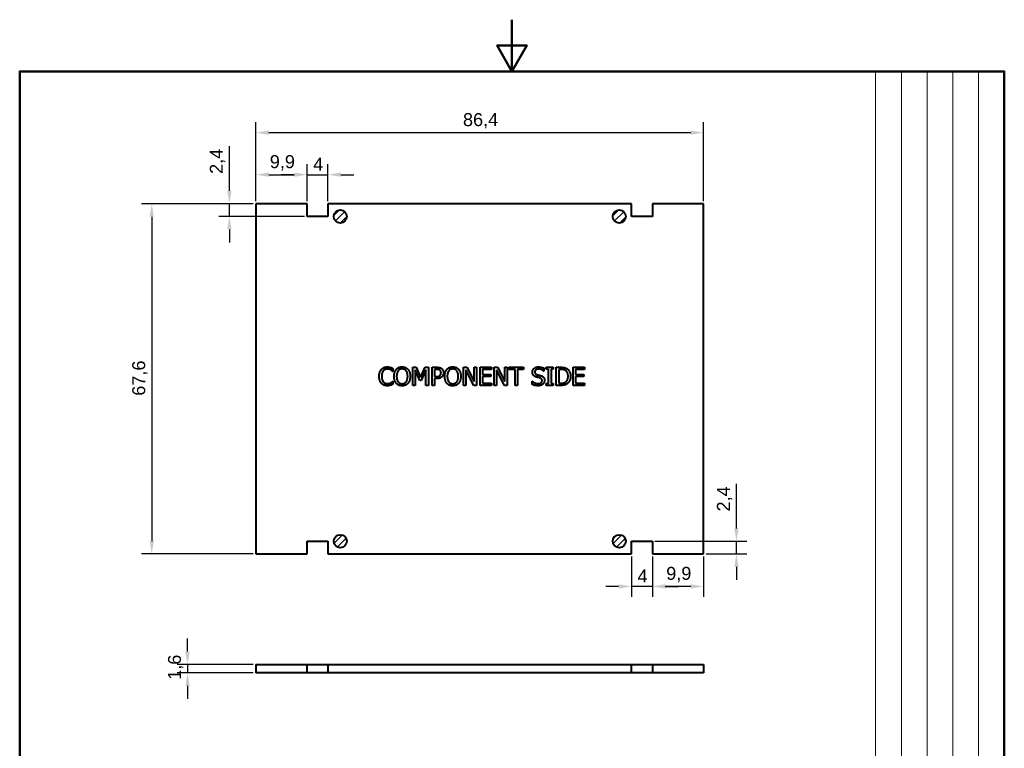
# Model space of a CAD drawing. Header units: millimetres. Extents: x 0 to 210, y 0 to 297.
# Tile 3 of 3: x 10 to 200, y 156 to 297. Entities that reach past the tile are written whole.
import ezdxf
from ezdxf.enums import TextEntityAlignment as Align

# ---------------------------------------------------------------- set-up
doc = ezdxf.new("R2010")
doc.units = ezdxf.units.MM
doc.layers.get('0').update_dxf_attribs({"lineweight": 25})
for name, color, linetype, lineweight in [('AM_0', 7, 'Continuous', 30), ('Bordo_0', 7, 'Continuous', 50), ('Simboli(ISO)', 7, 'Continuous', 25), ('Spigoli visibili(ISO)', 7, 'Continuous', 40), ('Tratteggio', 7, 'Continuous', 9)]:
    doc.layers.add(name, color=color, linetype=linetype, lineweight=lineweight)
doc.layers.add('Quote(ISO)', color=8, linetype='Continuous', lineweight=18, true_color=0x808080)
doc.styles.add('Corrente-ISO', font='arial.ttf')
doc.styles.add('Federico-Quote', font='arial.ttf')
doc.styles.add('Gruppo1', font='arial.ttf')
doc.styles.add('Stile testo18', font='arial.ttf')
doc.styles.add('Stile testo43', font='arial.ttf')
doc.styles.add('Stile testo77', font='arial.ttf')
doc.dimstyles.new('X.XXX', dxfattribs={"dimtxt": 2.5, "dimasz": 2.5, "dimexe": 2, "dimexo": 0.5, "dimgap": 0.762, "dimtad": 1, "dimdec": 1, "dimrnd": 1e-08, "dimtxsty": 'Federico-Quote', "dimcen": 0.09, "dimdle": 10, "dimclrd": 9, "dimclre": 9, "dimclrt": 8, "dimadec": 1, "dimazin": 2, "dimtfac": 1, "dimtmove": 0, "dimatfit": 3, "dimfxl": 1, "dimtolj": 1, "dimlwd": 25, "dimlwe": 25, "dimarcsym": 0})
pattern_1 = [(45, (0, 0), (-0.6735192, 0.6735192), [])]

# ---------------------------------------------------------------- blocks, each defined once
blk = doc.blocks.new('Bordi Bordo di default')
at = {"layer": 'Bordo_0', "flags": 128}
for points in [[(105, 297), (105, 287), (102.11, 292), (107.89, 292), (105, 287)], [(10, 10), (10, 287), (200, 287), (200, 10), (10, 10)]]:
    blk.add_lwpolyline(points, dxfattribs=at)
blk = doc.blocks.new('Cartigli Italtronic_new')
at = {"layer": 'AM_0', "lineweight": 15}
for p, q in [((284.7, 286.16), (259.86, 286.16)), ((259.86, 57.39), (259.86, 286.16)), ((264.83, 56.66), (264.83, 286.16)), ((269.8, 56.66), (269.8, 286.16)), ((274.76, 56.66), (274.76, 286.16)), ((279.73, 56.66), (279.73, 286.16)), ((284.7, 286.16), (284.7, 9.16))]:
    blk.add_line(p, q, dxfattribs=at)
at = {"layer": 'AM_0'}
for tag, p, height, style in [('Scale_1_001', (271.09, 48.11), 3, 'Stile testo77'), ('DATA_CREAZIONE_001', (204.32, 38.44), 3.17, 'Gruppo1'), ('NUMERO_PARTE_001', (239, 14.09), 5, 'Stile testo18')]:
    blk.add_attdef(tag, p, '', height=height, dxfattribs=dict(at, style=style))
at = {"layer": 'AM_0', "style": 'Stile testo43'}
blk.add_attdef('Sostituisce', text='', height=2.5, dxfattribs=at).set_placement((245.27, 41.57), align=Align.TOP_CENTER)
at = {"layer": 'Simboli(ISO)', "color": 7, "style": 'Corrente-ISO'}
blk.add_attdef('Part_number', text='', height=2.5, dxfattribs=at).set_placement((260.96, 41.28), align=Align.TOP_LEFT)
blk = doc.blocks.new('*D4')
at = {"layer": 'Defpoints', "color": 0, "transparency": 16777216}
for p in [(141.98, 275.2), (55.58, 261.46), (141.98, 261.46)]:
    blk.add_point(p, dxfattribs=at)
at = {"layer": 'Quote(ISO)', "color": 9, "lineweight": 25, "true_color": 0xbfbfbf, "transparency": 16777216}
for p, q in [((55.58, 261.96), (55.58, 277.2)), ((141.98, 261.96), (141.98, 277.2)), ((58.08, 275.2), (139.48, 275.2))]:
    blk.add_line(p, q, dxfattribs=at)
at = {"layer": 'Quote(ISO)', "color": 9, "true_color": 0xbfbfbf, "transparency": 16777216}
for points in [[(58.08, 275.61), (58.08, 274.78), (55.58, 275.2)], [(139.48, 275.61), (139.48, 274.78), (141.98, 275.2)]]:
    blk.add_solid(points, dxfattribs=at)
at = {"layer": 'Quote(ISO)', "color": 8, "lineweight": 25, "transparency": 16777216, "insert": (95.54, 278.96), "char_height": 2.5, "attachment_point": 1, "style": 'Federico-Quote'}
blk.add_mtext('\\A1;86,4', dxfattribs=at)
blk = doc.blocks.new('*D5')
at = {"layer": 'Defpoints', "color": 0, "transparency": 16777216}
for p in [(55.58, 261.46), (35.48, 193.86), (55.58, 193.86)]:
    blk.add_point(p, dxfattribs=at)
at = {"layer": 'Quote(ISO)', "color": 9, "lineweight": 25, "true_color": 0xbfbfbf, "transparency": 16777216}
for p, q in [((55.08, 261.46), (33.48, 261.46)), ((35.48, 258.96), (35.48, 196.36)), ((55.08, 193.86), (33.48, 193.86))]:
    blk.add_line(p, q, dxfattribs=at)
at = {"layer": 'Quote(ISO)', "color": 9, "true_color": 0xbfbfbf, "transparency": 16777216}
for points in [[(35.07, 258.96), (35.9, 258.96), (35.48, 261.46)], [(35.07, 196.36), (35.9, 196.36), (35.48, 193.86)]]:
    blk.add_solid(points, dxfattribs=at)
at = {"layer": 'Quote(ISO)', "color": 8, "lineweight": 25, "transparency": 16777216, "insert": (31.72, 224.41), "char_height": 2.5, "attachment_point": 1, "rotation": 90, "style": 'Federico-Quote'}
blk.add_mtext('\\A1;67,6', dxfattribs=at)
blk = doc.blocks.new('*D6')
at = {"layer": 'Defpoints', "color": 0, "transparency": 16777216}
for p in [(55.58, 172.53), (42.39, 170.93), (55.58, 170.93)]:
    blk.add_point(p, dxfattribs=at)
at = {"layer": 'Quote(ISO)', "color": 9, "lineweight": 25, "true_color": 0xbfbfbf, "transparency": 16777216}
for p, q in [((42.39, 175.03), (42.39, 177.53)), ((55.08, 172.53), (40.39, 172.53)), ((42.39, 172.53), (42.39, 170.93)), ((55.08, 170.93), (40.39, 170.93)), ((42.39, 168.43), (42.39, 165.93))]:
    blk.add_line(p, q, dxfattribs=at)
at = {"layer": 'Quote(ISO)', "color": 9, "true_color": 0xbfbfbf, "transparency": 16777216}
for points in [[(41.97, 175.03), (42.8, 175.03), (42.39, 172.53)], [(41.97, 168.43), (42.8, 168.43), (42.39, 170.93)]]:
    blk.add_solid(points, dxfattribs=at)
at = {"layer": 'Quote(ISO)', "color": 8, "lineweight": 25, "transparency": 16777216, "insert": (38.62, 169.57), "char_height": 2.5, "attachment_point": 1, "rotation": 90, "style": 'Federico-Quote'}
blk.add_mtext('\\A1;1,6', dxfattribs=at)
blk = doc.blocks.new('*D7')
at = {"layer": 'Defpoints', "color": 0, "transparency": 16777216}
for p in [(65.49, 267.08), (55.58, 261.46), (65.49, 261.46)]:
    blk.add_point(p, dxfattribs=at)
at = {"layer": 'Quote(ISO)', "color": 9, "lineweight": 25, "true_color": 0xbfbfbf, "transparency": 16777216}
for p, q in [((55.58, 261.96), (55.58, 269.08)), ((65.49, 261.96), (65.49, 269.08)), ((58.08, 267.08), (62.99, 267.08))]:
    blk.add_line(p, q, dxfattribs=at)
at = {"layer": 'Quote(ISO)', "color": 9, "true_color": 0xbfbfbf, "transparency": 16777216}
for points in [[(58.08, 267.5), (58.08, 266.67), (55.58, 267.08)], [(62.99, 267.5), (62.99, 266.67), (65.49, 267.08)]]:
    blk.add_solid(points, dxfattribs=at)
at = {"layer": 'Quote(ISO)', "color": 8, "lineweight": 25, "transparency": 16777216, "insert": (58.26, 270.85), "char_height": 2.5, "attachment_point": 1, "style": 'Federico-Quote'}
blk.add_mtext('\\A1;9,9', dxfattribs=at)
blk = doc.blocks.new('*D8')
at = {"layer": 'Defpoints', "color": 0, "transparency": 16777216}
for p in [(69.49, 267.08), (65.49, 261.46), (69.49, 261.46)]:
    blk.add_point(p, dxfattribs=at)
at = {"layer": 'Quote(ISO)', "color": 9, "lineweight": 25, "true_color": 0xbfbfbf, "transparency": 16777216}
for p, q in [((65.49, 261.96), (65.49, 269.08)), ((69.49, 261.96), (69.49, 269.08)), ((62.99, 267.08), (60.49, 267.08)), ((65.49, 267.08), (69.49, 267.08)), ((71.99, 267.08), (74.49, 267.08))]:
    blk.add_line(p, q, dxfattribs=at)
at = {"layer": 'Quote(ISO)', "color": 9, "true_color": 0xbfbfbf, "transparency": 16777216}
for points in [[(62.99, 267.5), (62.99, 266.67), (65.49, 267.08)], [(71.99, 267.5), (71.99, 266.67), (69.49, 267.08)]]:
    blk.add_solid(points, dxfattribs=at)
at = {"layer": 'Quote(ISO)', "color": 8, "lineweight": 25, "transparency": 16777216, "insert": (66.62, 270.35), "char_height": 2.5, "attachment_point": 1, "style": 'Federico-Quote'}
blk.add_mtext('\\A1;4', dxfattribs=at)
blk = doc.blocks.new('*D9')
at = {"layer": 'Defpoints', "color": 0, "transparency": 16777216}
for p in [(55.58, 261.46), (50.46, 259.02), (65.49, 259.02)]:
    blk.add_point(p, dxfattribs=at)
at = {"layer": 'Quote(ISO)', "color": 9, "lineweight": 25, "true_color": 0xbfbfbf, "transparency": 16777216}
for p, q in [((50.46, 263.96), (50.46, 272.57)), ((55.08, 261.46), (48.46, 261.46)), ((50.46, 259.02), (50.46, 261.46)), ((64.99, 259.02), (48.46, 259.02)), ((50.46, 256.52), (50.46, 254.02))]:
    blk.add_line(p, q, dxfattribs=at)
at = {"layer": 'Quote(ISO)', "color": 9, "true_color": 0xbfbfbf, "transparency": 16777216}
for points in [[(50.04, 263.96), (50.88, 263.96), (50.46, 261.46)], [(50.04, 256.52), (50.88, 256.52), (50.46, 259.02)]]:
    blk.add_solid(points, dxfattribs=at)
at = {"layer": 'Quote(ISO)', "color": 8, "lineweight": 25, "transparency": 16777216, "insert": (46.69, 267.23), "char_height": 2.5, "attachment_point": 1, "rotation": 90, "style": 'Federico-Quote'}
blk.add_mtext('\\A1;2,4', dxfattribs=at)
blk = doc.blocks.new('*D10')
at = {"layer": 'Defpoints', "color": 0, "transparency": 16777216}
for p in [(132.08, 193.86), (141.98, 193.86), (132.08, 187.6)]:
    blk.add_point(p, dxfattribs=at)
at = {"layer": 'Quote(ISO)', "color": 9, "lineweight": 25, "true_color": 0xbfbfbf, "transparency": 16777216}
for p, q in [((132.08, 193.36), (132.08, 185.6)), ((141.98, 193.36), (141.98, 185.6)), ((139.48, 187.6), (134.58, 187.6))]:
    blk.add_line(p, q, dxfattribs=at)
at = {"layer": 'Quote(ISO)', "color": 9, "true_color": 0xbfbfbf, "transparency": 16777216}
for points in [[(134.58, 188.02), (134.58, 187.19), (132.08, 187.6)], [(139.48, 188.02), (139.48, 187.19), (141.98, 187.6)]]:
    blk.add_solid(points, dxfattribs=at)
at = {"layer": 'Quote(ISO)', "color": 8, "lineweight": 25, "transparency": 16777216, "insert": (134.76, 191.37), "char_height": 2.5, "attachment_point": 1, "style": 'Federico-Quote'}
blk.add_mtext('\\A1;9,9', dxfattribs=at)
blk = doc.blocks.new('*D11')
at = {"layer": 'Defpoints', "color": 0, "transparency": 16777216}
for p in [(128.08, 193.86), (132.08, 193.86), (128.08, 187.6)]:
    blk.add_point(p, dxfattribs=at)
at = {"layer": 'Quote(ISO)', "color": 9, "lineweight": 25, "true_color": 0xbfbfbf, "transparency": 16777216}
for p, q in [((128.08, 193.36), (128.08, 185.6)), ((132.08, 193.36), (132.08, 185.6)), ((125.58, 187.6), (123.08, 187.6)), ((132.08, 187.6), (128.08, 187.6)), ((134.58, 187.6), (137.08, 187.6))]:
    blk.add_line(p, q, dxfattribs=at)
at = {"layer": 'Quote(ISO)', "color": 9, "true_color": 0xbfbfbf, "transparency": 16777216}
for points in [[(125.58, 188.02), (125.58, 187.19), (128.08, 187.6)], [(134.58, 188.02), (134.58, 187.19), (132.08, 187.6)]]:
    blk.add_solid(points, dxfattribs=at)
at = {"layer": 'Quote(ISO)', "color": 8, "lineweight": 25, "transparency": 16777216, "insert": (129.22, 190.87), "char_height": 2.5, "attachment_point": 1, "style": 'Federico-Quote'}
blk.add_mtext('\\A1;4', dxfattribs=at)
blk = doc.blocks.new('*D12')
at = {"layer": 'Defpoints', "color": 0, "transparency": 16777216}
for p in [(132.08, 196.31), (148.31, 196.31), (141.98, 193.86)]:
    blk.add_point(p, dxfattribs=at)
at = {"layer": 'Quote(ISO)', "color": 9, "lineweight": 25, "true_color": 0xbfbfbf, "transparency": 16777216}
for p, q in [((148.31, 198.81), (148.31, 207.41)), ((132.58, 196.31), (150.31, 196.31)), ((148.31, 193.86), (148.31, 196.31)), ((142.48, 193.86), (150.31, 193.86)), ((148.31, 191.36), (148.31, 188.86))]:
    blk.add_line(p, q, dxfattribs=at)
at = {"layer": 'Quote(ISO)', "color": 9, "true_color": 0xbfbfbf, "transparency": 16777216}
for points in [[(147.9, 198.81), (148.73, 198.81), (148.31, 196.31)], [(147.9, 191.36), (148.73, 191.36), (148.31, 193.86)]]:
    blk.add_solid(points, dxfattribs=at)
at = {"layer": 'Quote(ISO)', "color": 8, "lineweight": 25, "transparency": 16777216, "insert": (144.55, 202.07), "char_height": 2.5, "attachment_point": 1, "rotation": 90, "style": 'Federico-Quote'}
blk.add_mtext('\\A1;2,4', dxfattribs=at)

msp = doc.modelspace()

# ---------------------------------------------------------------- hatches: boundary and pattern name
at = {"layer": 'Tratteggio'}
h = msp.add_hatch(dxfattribs=at)
h.set_pattern_fill('ANSI31', color=256, scale=7.62, style=0)
h.set_pattern_definition(pattern_1)
edge = h.paths.add_edge_path()
edge.add_arc((71.87, 259.01), 1.26, 0, 360)
h = msp.add_hatch(dxfattribs=at)
h.set_pattern_fill('ANSI31', color=256, scale=7.62, style=0)
h.set_pattern_definition(pattern_1)
edge = h.paths.add_edge_path()
edge.add_arc((125.7, 259.01), 1.26, 0, 360)
h = msp.add_hatch(dxfattribs=at)
h.set_pattern_fill('ANSI31', color=256, scale=7.62, style=0)
h.set_pattern_definition(pattern_1)
edge = h.paths.add_edge_path()
edge.add_arc((71.87, 196.32), 1.26, 0, 360)
h = msp.add_hatch(dxfattribs=at)
h.set_pattern_fill('ANSI31', color=256, scale=7.62, style=0)
h.set_pattern_definition(pattern_1)
edge = h.paths.add_edge_path()
edge.add_arc((125.7, 196.32), 1.26, 0, 360)

# ---------------------------------------------------------------- linework, layer by layer
at = {"layer": 'Spigoli visibili(ISO)'}
for p, q in [((65.49, 261.46), (55.58, 261.46)), ((55.58, 261.46), (55.58, 193.86)), ((65.49, 259.02), (65.49, 261.46)), ((69.49, 261.46), (69.49, 259.02)), ((128.08, 261.46), (69.49, 261.46)), ((128.08, 259.02), (128.08, 261.46)), ((132.08, 261.46), (132.08, 259.02)), ((141.98, 261.46), (132.08, 261.46)), ((141.98, 193.86), (141.98, 261.46)), ((69.49, 259.02), (65.49, 259.02)), ((132.08, 259.02), (128.08, 259.02)), ((85.86, 229.9), (86.5, 229.9)), ((85.86, 226.4), (85.86, 229.9)), ((86.5, 229.9), (87.37, 227.96)), ((87.37, 227.96), (88.22, 229.9)), ((88.22, 229.9), (88.86, 229.9)), ((88.86, 229.9), (88.86, 226.4)), ((89.57, 229.9), (90.45, 229.9)), ((89.57, 226.4), (89.57, 229.9)), ((95.63, 229.9), (96.29, 229.9)), ((95.63, 226.4), (95.63, 229.9)), ((96.29, 229.9), (97.7, 227.13)), ((97.7, 229.9), (98.14, 229.9)), ((97.7, 227.13), (97.7, 229.9)), ((98.14, 229.9), (98.14, 226.4)), ((98.85, 229.9), (101.04, 229.9)), ((98.85, 226.4), (98.85, 229.9)), ((101.04, 229.9), (101.04, 229.49)), ((101.55, 229.9), (102.21, 229.9)), ((101.55, 226.4), (101.55, 229.9)), ((102.21, 229.9), (103.62, 227.13)), ((103.62, 229.9), (104.05, 229.9)), ((103.62, 227.13), (103.62, 229.9)), ((104.05, 229.9), (104.05, 226.4)), ((104.4, 229.9), (107.22, 229.9)), ((104.4, 229.49), (104.4, 229.9)), ((107.22, 229.9), (107.22, 229.49)), ((111.62, 229.9), (112.97, 229.9)), ((111.62, 229.55), (111.62, 229.9)), ((112.97, 229.9), (112.97, 229.55)), ((113.55, 229.9), (114.35, 229.9)), ((113.55, 226.4), (113.55, 229.9)), ((116.81, 229.9), (119, 229.9)), ((116.81, 226.4), (116.81, 229.9)), ((119, 229.9), (119, 229.49)), ((82.02, 229.11), (81.98, 229.11)), ((82.02, 229.67), (82.02, 229.11)), ((86.3, 229.42), (86.3, 226.4)), ((87.2, 227.37), (86.3, 229.42)), ((88.4, 229.42), (87.48, 227.37)), ((88.4, 226.4), (88.4, 229.42)), ((90.42, 229.5), (90.04, 229.5)), ((90.04, 229.5), (90.04, 228.11)), ((90.04, 228.11), (90.35, 228.11)), ((96.07, 229.42), (96.07, 226.4)), ((97.61, 226.4), (96.07, 229.42)), ((99.31, 229.49), (99.31, 228.53)), ((101.04, 229.49), (99.31, 229.49)), ((99.31, 228.53), (100.92, 228.53)), ((99.31, 228.12), (99.31, 226.82)), ((100.92, 228.12), (99.31, 228.12)), ((100.92, 228.53), (100.92, 228.12)), ((101.98, 229.42), (101.98, 226.4)), ((103.53, 226.4), (101.98, 229.42)), ((105.58, 229.49), (104.4, 229.49)), ((105.58, 226.4), (105.58, 229.49)), ((106.04, 229.49), (106.04, 226.4)), ((107.22, 229.49), (106.04, 229.49)), ((111.14, 229.18), (111.11, 229.18)), ((111.14, 229.74), (111.14, 229.18)), ((112.06, 229.55), (111.62, 229.55)), ((112.06, 226.76), (112.06, 229.55)), ((112.53, 229.55), (112.53, 226.76)), ((112.97, 229.55), (112.53, 229.55)), ((114.37, 229.5), (114.01, 229.5)), ((114.01, 229.5), (114.01, 226.81)), ((117.28, 229.49), (117.28, 228.53)), ((119, 229.49), (117.28, 229.49)), ((117.28, 228.53), (118.89, 228.53)), ((117.28, 228.12), (117.28, 226.82)), ((118.89, 228.12), (117.28, 228.12)), ((118.89, 228.53), (118.89, 228.12)), ((81.99, 227.2), (82.02, 227.2)), ((82.02, 227.2), (82.02, 226.64)), ((86.3, 226.4), (85.86, 226.4)), ((87.48, 227.37), (87.2, 227.37)), ((88.86, 226.4), (88.4, 226.4)), ((90.04, 226.4), (89.57, 226.4)), ((90.04, 227.71), (90.04, 226.4)), ((90.43, 227.71), (90.04, 227.71)), ((96.07, 226.4), (95.63, 226.4)), ((98.14, 226.4), (97.61, 226.4)), ((101.04, 226.4), (98.85, 226.4)), ((99.31, 226.82), (101.04, 226.82)), ((101.04, 226.82), (101.04, 226.4)), ((101.98, 226.4), (101.55, 226.4)), ((104.05, 226.4), (103.53, 226.4)), ((106.04, 226.4), (105.58, 226.4)), ((108.9, 227.2), (108.93, 227.2)), ((108.9, 226.61), (108.9, 227.2)), ((111.62, 226.76), (112.06, 226.76)), ((111.62, 226.4), (111.62, 226.76)), ((112.97, 226.4), (111.62, 226.4)), ((112.53, 226.76), (112.97, 226.76)), ((112.97, 226.76), (112.97, 226.4)), ((114.35, 226.4), (113.55, 226.4)), ((114.01, 226.81), (114.37, 226.81)), ((119, 226.4), (116.81, 226.4)), ((117.28, 226.82), (119, 226.82)), ((119, 226.82), (119, 226.4)), ((65.49, 193.86), (65.49, 196.31)), ((65.49, 196.31), (69.49, 196.31)), ((69.49, 196.31), (69.49, 193.86)), ((128.08, 193.86), (128.08, 196.31)), ((128.08, 196.31), (132.08, 196.31)), ((132.08, 196.31), (132.08, 193.86)), ((55.58, 193.86), (65.49, 193.86)), ((69.49, 193.86), (128.08, 193.86)), ((132.08, 193.86), (141.98, 193.86)), ((55.58, 172.53), (65.49, 172.53)), ((55.58, 172.53), (55.58, 170.93)), ((65.49, 172.53), (69.49, 172.53)), ((65.49, 170.93), (65.49, 172.53)), ((69.49, 172.53), (128.08, 172.53)), ((69.49, 172.53), (69.49, 170.93)), ((128.08, 170.93), (128.08, 172.53)), ((128.08, 172.53), (132.08, 172.53)), ((132.08, 172.53), (132.08, 170.93)), ((132.08, 172.53), (141.98, 172.53)), ((141.98, 172.53), (141.98, 170.93)), ((65.49, 170.93), (55.58, 170.93)), ((69.49, 170.93), (65.49, 170.93)), ((128.08, 170.93), (69.49, 170.93)), ((132.08, 170.93), (128.08, 170.93)), ((141.98, 170.93), (132.08, 170.93))]:
    msp.add_line(p, q, dxfattribs=at)
for centre in [(71.87, 259.01), (125.7, 259.01), (71.87, 196.32), (125.7, 196.32)]:
    msp.add_circle(centre, 1.26, dxfattribs=at)
for points in [[(79.8, 229.49), (80.01, 229.72), (80.59, 229.97), (80.94, 229.97)], [(80.94, 229.97), (81.12, 229.97), (81.43, 229.92), (81.56, 229.88)], [(82.68, 229.5), (82.88, 229.74), (83.45, 229.98), (83.8, 229.98)], [(83.8, 229.98), (84.16, 229.98), (84.73, 229.73), (84.93, 229.5)], [(90.45, 229.9), (90.76, 229.9), (91.2, 229.8), (91.37, 229.69)], [(92.45, 229.5), (92.65, 229.74), (93.22, 229.98), (93.57, 229.98)], [(93.57, 229.98), (93.93, 229.98), (94.5, 229.73), (94.7, 229.5)], [(108.93, 228.97), (108.93, 229.39), (109.59, 229.97), (110.1, 229.97)], [(110.1, 229.97), (110.4, 229.97), (110.92, 229.85), (111.14, 229.74)], [(114.35, 229.9), (114.84, 229.9), (115.4, 229.76), (115.6, 229.63)], [(79.37, 228.15), (79.37, 228.59), (79.59, 229.24), (79.8, 229.49)], [(79.81, 226.8), (79.6, 227.03), (79.37, 227.71), (79.37, 228.15)], [(80.16, 229.21), (80.02, 229.03), (79.85, 228.49), (79.85, 228.15)], [(79.85, 228.15), (79.85, 227.79), (80.02, 227.27), (80.17, 227.09)], [(80.94, 229.57), (80.71, 229.57), (80.31, 229.39), (80.16, 229.21)], [(81.59, 229.4), (81.46, 229.48), (81.14, 229.57), (80.94, 229.57)], [(81.56, 229.88), (81.67, 229.84), (81.9, 229.73), (82.02, 229.67)], [(81.98, 229.11), (81.92, 229.17), (81.73, 229.33), (81.59, 229.4)], [(82.26, 228.15), (82.26, 228.59), (82.47, 229.26), (82.68, 229.5)], [(82.67, 226.81), (82.47, 227.04), (82.26, 227.72), (82.26, 228.15)], [(83.03, 229.21), (82.89, 229.03), (82.74, 228.5), (82.74, 228.15)], [(82.74, 228.15), (82.74, 227.47), (83.32, 226.73), (83.8, 226.73)], [(83.8, 229.58), (83.55, 229.58), (83.17, 229.4), (83.03, 229.21)], [(84.58, 229.21), (84.44, 229.39), (84.05, 229.58), (83.8, 229.58)], [(83.8, 226.73), (84.29, 226.73), (84.87, 227.47), (84.87, 228.15)], [(84.87, 228.15), (84.87, 228.5), (84.72, 229.04), (84.58, 229.21)], [(84.93, 229.5), (85.13, 229.27), (85.35, 228.59), (85.35, 228.15)], [(85.35, 228.15), (85.35, 227.73), (85.14, 227.04), (84.93, 226.81)], [(90.35, 228.11), (90.64, 228.11), (90.99, 228.2), (91.1, 228.32)], [(91.05, 229.37), (90.94, 229.44), (90.64, 229.5), (90.42, 229.5)], [(91.48, 228.07), (91.3, 227.89), (90.8, 227.71), (90.43, 227.71)], [(91.3, 228.84), (91.3, 229.02), (91.17, 229.28), (91.05, 229.37)], [(91.1, 228.32), (91.2, 228.42), (91.3, 228.67), (91.3, 228.84)], [(91.37, 229.69), (91.56, 229.55), (91.78, 229.14), (91.78, 228.85)], [(91.78, 228.85), (91.78, 228.62), (91.62, 228.21), (91.48, 228.07)], [(92.03, 228.15), (92.03, 228.59), (92.25, 229.26), (92.45, 229.5)], [(92.44, 226.81), (92.24, 227.04), (92.03, 227.72), (92.03, 228.15)], [(92.8, 229.21), (92.66, 229.03), (92.51, 228.5), (92.51, 228.15)], [(92.51, 228.15), (92.51, 227.47), (93.09, 226.73), (93.58, 226.73)], [(93.58, 229.58), (93.32, 229.58), (92.94, 229.4), (92.8, 229.21)], [(94.35, 229.21), (94.21, 229.39), (93.82, 229.58), (93.58, 229.58)], [(93.58, 226.73), (94.06, 226.73), (94.64, 227.47), (94.64, 228.15)], [(94.64, 228.15), (94.64, 228.5), (94.49, 229.04), (94.35, 229.21)], [(94.7, 229.5), (94.9, 229.27), (95.12, 228.59), (95.12, 228.15)], [(95.12, 228.15), (95.12, 227.73), (94.91, 227.04), (94.7, 226.81)], [(109.15, 228.33), (109.05, 228.45), (108.93, 228.76), (108.93, 228.97)], [(109.73, 228.02), (109.55, 228.07), (109.26, 228.22), (109.15, 228.33)], [(110.13, 229.56), (109.81, 229.56), (109.41, 229.26), (109.41, 229.01)], [(109.41, 229.01), (109.41, 228.79), (109.65, 228.53), (109.87, 228.47)], [(110.36, 227.87), (110.2, 227.91), (109.93, 227.97), (109.73, 228.02)], [(109.87, 228.47), (110.02, 228.43), (110.44, 228.33), (110.59, 228.29)], [(111.11, 229.18), (110.94, 229.34), (110.42, 229.56), (110.13, 229.56)], [(110.59, 228.29), (110.95, 228.17), (111.28, 227.73), (111.28, 227.4)], [(115.29, 229.29), (115.11, 229.4), (114.68, 229.5), (114.37, 229.5)], [(115.82, 228.16), (115.82, 228.56), (115.56, 229.13), (115.29, 229.29)], [(115.34, 227.04), (115.58, 227.2), (115.82, 227.75), (115.82, 228.16)], [(116.31, 228.15), (116.31, 227.67), (115.92, 226.9), (115.59, 226.69)], [(115.6, 229.63), (115.94, 229.4), (116.31, 228.66), (116.31, 228.15)], [(80.93, 226.34), (80.59, 226.34), (80.02, 226.57), (79.81, 226.8)], [(80.17, 227.09), (80.32, 226.92), (80.72, 226.75), (80.94, 226.75)], [(81.56, 226.44), (81.4, 226.39), (81.14, 226.34), (80.93, 226.34)], [(80.94, 226.75), (81.14, 226.75), (81.48, 226.84), (81.62, 226.92)], [(82.02, 226.64), (81.9, 226.59), (81.7, 226.49), (81.56, 226.44)], [(81.62, 226.92), (81.74, 226.99), (81.93, 227.15), (81.99, 227.2)], [(83.8, 226.33), (83.45, 226.33), (82.88, 226.57), (82.67, 226.81)], [(84.93, 226.81), (84.72, 226.56), (84.15, 226.33), (83.8, 226.33)], [(93.57, 226.33), (93.22, 226.33), (92.65, 226.57), (92.44, 226.81)], [(94.7, 226.81), (94.49, 226.56), (93.92, 226.33), (93.57, 226.33)], [(110.05, 226.34), (109.67, 226.34), (109.14, 226.5), (108.9, 226.61)], [(108.93, 227.2), (109.16, 226.98), (109.75, 226.75), (110.02, 226.75)], [(110.02, 226.75), (110.4, 226.75), (110.8, 227.07), (110.8, 227.33)], [(110.96, 226.66), (110.8, 226.51), (110.37, 226.34), (110.05, 226.34)], [(110.8, 227.33), (110.8, 227.54), (110.59, 227.8), (110.36, 227.87)], [(111.28, 227.4), (111.28, 227.2), (111.11, 226.8), (110.96, 226.66)], [(115.59, 226.69), (115.33, 226.52), (114.78, 226.4), (114.35, 226.4)], [(114.37, 226.81), (114.68, 226.81), (115.15, 226.91), (115.34, 227.04)]]:
    msp.add_open_spline(points, degree=2, dxfattribs=at)

# ---------------------------------------------------------------- block references
for name, p in [('Bordi Bordo di default', (0, 0)), ('Cartigli Italtronic_new', (-84.7, 0.84))]:
    msp.add_blockref(name, p)

# ---------------------------------------------------------------- dimensions: what is measured, and where the dimension line sits
at = {"layer": 'Quote(ISO)', "color": 9, "lineweight": 25, "true_color": 0xbfbfbf}
for base, p1, p2, angle, override, picture, middle in [((141.98, 275.2), (55.58, 261.46), (141.98, 261.46), 180, {"dimgap": 0.762, "dimdec": 1, "dimtol": 0, "dimlim": 0, "dimtp": 0, "dimtm": 0, "dimtdec": 2, "dimtofl": 0, "dimatfit": 1}, '*D4', (98.78, 275.2)), ((50.46, 259.02), (55.58, 261.46), (65.49, 259.02), 90, {"dimgap": 0.762, "dimdec": 1, "dimtol": 0, "dimlim": 0, "dimtp": 0, "dimtm": 0, "dimtdec": 2, "dimtofl": 1, "dimatfit": 1}, '*D9', (50.46, 269.52)), ((65.49, 267.08), (55.58, 261.46), (65.49, 261.46), 180, {"dimgap": 0.762, "dimdec": 1, "dimtol": 0, "dimlim": 0, "dimtp": 0, "dimtm": 0, "dimtdec": 2, "dimtofl": 0, "dimatfit": 1}, '*D7', (60.54, 267.08)), ((69.49, 267.08), (65.49, 261.46), (69.49, 261.46), 180, {"dimgap": 0.762, "dimdec": 1, "dimtol": 0, "dimlim": 0, "dimtp": 0, "dimtm": 0, "dimtdec": 2, "dimtofl": 1, "dimatfit": 1}, '*D8', (67.49, 267.08)), ((35.48, 193.86), (55.58, 261.46), (55.58, 193.86), 90, {"dimgap": 0.762, "dimdec": 1, "dimtol": 0, "dimlim": 0, "dimtp": 0, "dimtm": 0, "dimtdec": 2, "dimtofl": 0, "dimatfit": 1}, '*D5', (35.48, 227.66)), ((148.3138, 196.3067), (141.9847, 193.8637), (132.0824, 196.3067), 270, {"dimgap": 0.762, "dimdec": 1, "dimtol": 0, "dimlim": 0, "dimtp": 0, "dimtm": 0, "dimtdec": 2, "dimtofl": 1, "dimatfit": 1}, '*D12', (148.3138, 204.3607)), ((128.08, 187.6), (132.08, 193.86), (128.08, 193.86), 180, {"dimgap": 0.762, "dimdec": 1, "dimtol": 0, "dimlim": 0, "dimtp": 0, "dimtm": 0, "dimtdec": 2, "dimtofl": 1, "dimatfit": 1}, '*D11', (130.08, 187.6)), ((42.39, 170.93), (55.58, 172.53), (55.58, 170.93), 270, {"dimgap": 0.762, "dimdec": 1, "dimtol": 0, "dimlim": 0, "dimtp": 0, "dimtm": 0, "dimtdec": 2, "dimtofl": 1, "dimatfit": 1}, '*D6', (42.39, 171.73))]:
    dim = msp.add_linear_dim(base=base, p1=p1, p2=p2, angle=angle, dimstyle='X.XXX', override=override, dxfattribs=at)
    dim.commit()
    dim.dimension.update_dxf_attribs({"geometry": picture, "text_midpoint": middle, "dimtype": 160})
dim = msp.add_linear_dim(base=(132.08, 187.6), p1=(141.98, 193.86), p2=(132.08, 193.86), dimstyle='X.XXX', override={"dimgap": 0.762, "dimdec": 1, "dimtol": 0, "dimlim": 0, "dimtp": 0, "dimtm": 0, "dimtdec": 2, "dimtofl": 0, "dimatfit": 1}, dxfattribs=at)
dim.commit()
dim.dimension.update_dxf_attribs({"geometry": '*D10', "text_midpoint": (137.03, 187.6), "dimtype": 160})

doc.saveas('drawing.dxf')
